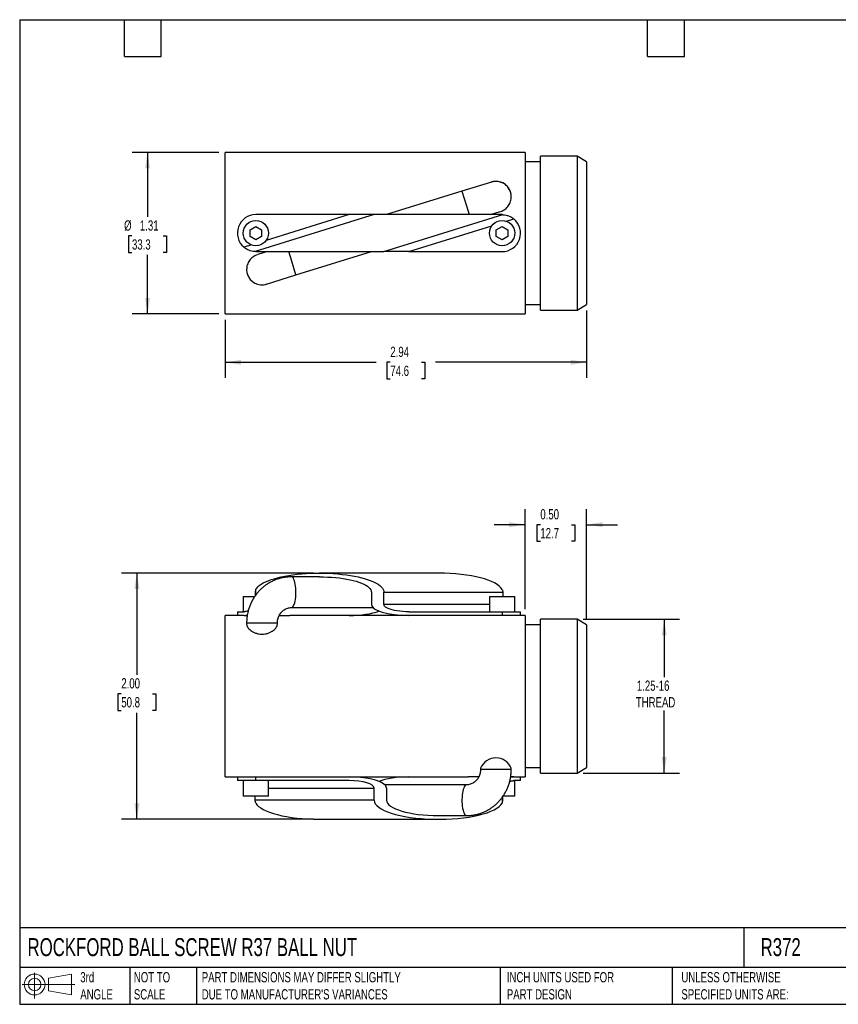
# Model space of a CAD drawing. Header units: inches. Extents: x 0.2 to 10.8, y 0.2 to 8.2.
# Tile 1 of 2: x 0.2 to 6.9, y 0.2 to 8.2. Entities that reach past the tile are written whole.
import ezdxf

# ---------------------------------------------------------------- set-up
doc = ezdxf.new("R2010")
doc.units = ezdxf.units.IN
doc.header["$MEASUREMENT"] = 0
doc.linetypes.add('SLD-Solid', pattern=[0])
doc.layers.add('DIMENSIONS', color=140, linetype='SLD-Solid', lineweight=25)
doc.layers.add('TEXT', color=140, linetype='SLD-Solid', lineweight=25)
doc.layers.add('SLD-DEFPOINTS', color=7, linetype='Continuous')
doc.styles.add('SLDTEXTSTYLE0', font='TXT', dxfattribs={"width": 0.7})
doc.dimstyles.new('SLDDIMSTYLE0', dxfattribs={"dimtxt": 0.084961, "dimasz": 0.13, "dimexe": 0, "dimexo": 0.0625, "dimgap": 0.02124, "dimtad": 0, "dimtih": 1, "dimtoh": 1, "dimrnd": 1e-09, "dimzin": 0, "dimdsep": 46, "dimtxsty": 'SLDTEXTSTYLE0', "dimsah": 1, "dimcen": 0.09, "dimadec": 0, "dimazin": 0, "dimtfac": 1, "dimtmove": 0, "dimatfit": 0, "dimfxl": 0, "dimfrac": 2, "dimtolj": 1, "dimtzin": 12, "dimarcsym": 0})
doc.dimstyles.new('SLDDIMSTYLE1', dxfattribs={"dimtxt": 0.084961, "dimasz": 0.13, "dimexe": 0, "dimexo": 0.0625, "dimgap": 0.02124, "dimtad": 0, "dimtih": 1, "dimtoh": 1, "dimrnd": 1e-09, "dimzin": 12, "dimdsep": 46, "dimtxsty": 'SLDTEXTSTYLE0', "dimsah": 1, "dimcen": 0.09, "dimadec": 0, "dimazin": 3, "dimtfac": 1, "dimtofl": 0, "dimtmove": 0, "dimatfit": 3, "dimfxl": 0, "dimfrac": 2, "dimtolj": 1, "dimtzin": 12, "dimarcsym": 0})
doc.dimstyles.new('SLDDIMSTYLE2', dxfattribs={"dimtxt": 0.084961, "dimasz": 0.13, "dimexe": 0, "dimexo": 0.0625, "dimgap": 0.02124, "dimtad": 0, "dimtih": 1, "dimtoh": 1, "dimrnd": 1e-09, "dimzin": 4, "dimdsep": 46, "dimtxsty": 'SLDTEXTSTYLE0', "dimsah": 1, "dimcen": 0.09, "dimadec": 0, "dimazin": 1, "dimtfac": 1, "dimtofl": 0, "dimtmove": 0, "dimatfit": 3, "dimfxl": 0, "dimfrac": 2, "dimtolj": 1, "dimtzin": 12, "dimarcsym": 0})

# ---------------------------------------------------------------- blocks, each defined once
blk = doc.blocks.new('Block11')
at = {"color": 7, "linetype": 'SLD-Solid', "lineweight": 18}
for p, q in [((0.1019, 0.2091), (0.1019, 0)), ((0.2157, 0.1641), (0.4006, 0.1981)), ((0.2157, 0.0628), (0.2157, 0.1641)), ((0.4006, 0.1981), (0.4006, 0.0288)), ((0, 0.1135), (0.4281, 0.1135)), ((0.2157, 0.0628), (0.4006, 0.0288))]:
    blk.add_line(p, q, dxfattribs=at)
for radius in [0.0846, 0.0506]:
    blk.add_circle((0.1019, 0.1135), radius, dxfattribs=at)
blk = doc.blocks.new('Block12')
at = {"layer": 'SLD-DEFPOINTS'}
blk.add_blockref('Block11', (0, 0), dxfattribs=at)
blk = doc.blocks.new('_D')
at = {"layer": 'DIMENSIONS'}
for p, q in [((4.3553, 3.4593), (4.3553, 4.272)), ((4.8553, 3.3833), (4.8553, 4.272)), ((4.3553, 4.147), (4.1053, 4.147)), ((4.4791, 4.147), (4.4505, 4.147)), ((4.4505, 4.147), (4.4505, 4.012)), ((4.7315, 4.147), (4.7601, 4.147)), ((4.7601, 4.147), (4.7601, 4.012)), ((4.8553, 4.147), (5.1053, 4.147)), ((4.4505, 4.012), (4.4791, 4.012)), ((4.7601, 4.012), (4.7315, 4.012))]:
    blk.add_line(p, q, dxfattribs=at)
for points in [[(4.3553, 4.147), (4.2253, 4.167), (4.2253, 4.127)], [(4.8553, 4.147), (4.9853, 4.127), (4.9853, 4.167)]]:
    blk.add_solid(points, dxfattribs=at)
at = {"layer": 'DIMENSIONS', "char_height": 0.08333, "attachment_point": 1, "style": 'SLDTEXTSTYLE0'}
for s, insert in [('0.50', (4.4791, 4.2734)), ('12.7', (4.4791, 4.1194))]:
    blk.add_mtext(s, dxfattribs=dict(at, insert=insert))
blk = doc.blocks.new('_D_1')
at = {"layer": 'DIMENSIONS'}
for p, q in [((4.8274, 3.3783), (5.6102, 3.3783)), ((5.4852, 3.3783), (5.4852, 2.9083)), ((5.4852, 2.1283), (5.4852, 2.6382)), ((4.8274, 2.1283), (5.6102, 2.1283))]:
    blk.add_line(p, q, dxfattribs=at)
for points in [[(5.4852, 3.3783), (5.4652, 3.2483), (5.5052, 3.2483)], [(5.4852, 2.1283), (5.5052, 2.2583), (5.4652, 2.2583)]]:
    blk.add_solid(points, dxfattribs=at)
at = {"layer": 'DIMENSIONS', "char_height": 0.08333, "attachment_point": 1, "style": 'SLDTEXTSTYLE0'}
for s, insert in [('1.25-16', (5.2631, 2.8807)), ('THREAD', (5.2547, 2.7456))]:
    blk.add_mtext(s, dxfattribs=dict(at, insert=insert))
blk = doc.blocks.new('_D_2')
at = {"layer": 'DIMENSIONS'}
for p, q in [((2.6352, 3.7533), (1.0767, 3.7533)), ((1.2017, 3.7533), (1.2017, 2.9273)), ((1.0754, 2.7732), (1.0469, 2.7732)), ((1.0469, 2.7732), (1.0469, 2.6382)), ((1.3279, 2.7732), (1.3564, 2.7732)), ((1.3564, 2.7732), (1.3564, 2.6382)), ((1.0469, 2.6382), (1.0754, 2.6382)), ((1.2017, 1.7533), (1.2017, 2.6192)), ((1.3564, 2.6382), (1.3279, 2.6382)), ((2.6352, 1.7533), (1.0767, 1.7533))]:
    blk.add_line(p, q, dxfattribs=at)
for points in [[(1.2017, 3.7533), (1.1817, 3.6233), (1.2217, 3.6233)], [(1.2017, 1.7533), (1.2217, 1.8833), (1.1817, 1.8833)]]:
    blk.add_solid(points, dxfattribs=at)
at = {"layer": 'DIMENSIONS', "char_height": 0.08333, "attachment_point": 1, "style": 'SLDTEXTSTYLE0'}
for s, insert in [('2.00', (1.0754, 2.8997)), ('50.8', (1.0754, 2.7456))]:
    blk.add_mtext(s, dxfattribs=dict(at, insert=insert))
blk = doc.blocks.new('_D_6')
at = {"layer": 'DIMENSIONS'}
for p, q in [((4.8553, 5.886), (4.8553, 5.3413)), ((1.9183, 5.81), (1.9183, 5.3413)), ((1.9183, 5.4663), (3.1454, 5.4663)), ((3.2606, 5.4663), (3.232, 5.4663)), ((3.232, 5.4663), (3.232, 5.3313)), ((3.513, 5.4663), (3.5416, 5.4663)), ((3.5416, 5.4663), (3.5416, 5.3313)), ((4.8553, 5.4663), (3.6282, 5.4663)), ((3.232, 5.3313), (3.2606, 5.3313)), ((3.5416, 5.3313), (3.513, 5.3313))]:
    blk.add_line(p, q, dxfattribs=at)
for points in [[(1.9183, 5.4663), (2.0483, 5.4463), (2.0483, 5.4863)], [(4.8553, 5.4663), (4.7253, 5.4863), (4.7253, 5.4463)]]:
    blk.add_solid(points, dxfattribs=at)
at = {"layer": 'DIMENSIONS', "char_height": 0.08333, "attachment_point": 1, "style": 'SLDTEXTSTYLE0'}
for s, insert in [('2.94', (3.2606, 5.5927)), ('74.6', (3.2606, 5.4387))]:
    blk.add_mtext(s, dxfattribs=dict(at, insert=insert))
blk = doc.blocks.new('_D_7')
at = {"layer": 'DIMENSIONS'}
for p, q in [((1.8683, 7.172), (1.1634, 7.172)), ((1.2884, 7.172), (1.2884, 6.6473)), ((1.1621, 6.4932), (1.1336, 6.4932)), ((1.1336, 6.4932), (1.1336, 6.3582)), ((1.4146, 6.4932), (1.4431, 6.4932)), ((1.4431, 6.4932), (1.4431, 6.3582)), ((1.1336, 6.3582), (1.1621, 6.3582)), ((1.2884, 5.86), (1.2884, 6.3392)), ((1.4431, 6.3582), (1.4146, 6.3582)), ((1.8683, 5.86), (1.1634, 5.86))]:
    blk.add_line(p, q, dxfattribs=at)
for points in [[(1.2884, 7.172), (1.2684, 7.042), (1.3084, 7.042)], [(1.2884, 5.86), (1.3084, 5.99), (1.2684, 5.99)]]:
    blk.add_solid(points, dxfattribs=at)
at = {"layer": 'DIMENSIONS', "char_height": 0.08333, "attachment_point": 1, "style": 'SLDTEXTSTYLE0'}
for s, insert in [('%%c', (1.098, 6.6197)), ('1.31', (1.2263, 6.6197)), ('33.3', (1.1621, 6.4656))]:
    blk.add_mtext(s, dxfattribs=dict(at, insert=insert))

msp = doc.modelspace()

# ---------------------------------------------------------------- linework, layer by layer
for p, q in [((4.3553, 7.172), (1.9183, 7.172)), ((1.9183, 5.86), (1.9183, 7.172)), ((4.3553, 7.172), (4.3553, 5.86)), ((4.7774, 7.141), (4.4803, 7.141)), ((4.4803, 5.891), (4.4803, 7.141)), ((4.8553, 7.096), (4.7774, 7.141)), ((4.7774, 7.141), (4.7774, 5.891)), ((4.4803, 7.095), (4.3553, 7.095)), ((4.8553, 7.096), (4.8553, 5.936)), ((4.0812, 6.9304), (3.8425, 6.8562)), ((3.8425, 6.8562), (3.2298, 6.666)), ((3.8425, 6.8562), (3.8795, 6.7369)), ((3.8795, 6.7369), (3.9015, 6.666)), ((3.1287, 6.666), (2.1629, 6.3661)), ((2.9264, 6.666), (2.1683, 6.666)), ((2.9264, 6.666), (2.2518, 6.4565)), ((3.1287, 6.666), (2.9264, 6.666)), ((4.1683, 6.666), (3.1287, 6.666)), ((3.2079, 6.366), (4.1737, 6.6659)), ((4.0729, 6.666), (4.1527, 6.6908)), ((2.1214, 6.5431), (2.1683, 6.5701)), ((2.1683, 6.5701), (2.2152, 6.5431)), ((3.4102, 6.366), (4.0848, 6.5755)), ((4.1214, 6.5431), (4.1683, 6.5701)), ((4.1683, 6.5701), (4.2152, 6.5431)), ((4.2034, 6.6123), (4.2643, 6.6312)), ((2.1214, 6.4889), (2.1214, 6.5431)), ((2.1683, 6.4619), (2.1214, 6.4889)), ((2.2152, 6.4889), (2.1683, 6.4619)), ((2.2152, 6.5431), (2.2152, 6.4889)), ((4.1214, 6.4889), (4.1214, 6.5431)), ((4.1683, 6.4619), (4.1214, 6.4889)), ((4.2152, 6.4889), (4.1683, 6.4619)), ((4.2152, 6.5431), (4.2152, 6.4889)), ((2.1332, 6.4197), (2.0723, 6.4008)), ((2.1683, 6.366), (3.2079, 6.366)), ((2.2637, 6.366), (2.1839, 6.3412)), ((2.4571, 6.2951), (2.435, 6.366)), ((2.4941, 6.1758), (3.1068, 6.366)), ((3.4102, 6.366), (3.2079, 6.366)), ((3.4102, 6.366), (4.1683, 6.366)), ((2.4941, 6.1758), (2.4571, 6.2951)), ((2.0933, 6.221), (2.0938, 6.2165)), ((2.0981, 6.1884), (2.1018, 6.1779)), ((2.2554, 6.1016), (2.4941, 6.1758)), ((4.3553, 5.937), (4.4803, 5.937)), ((4.7774, 5.891), (4.8553, 5.936)), ((1.9183, 5.86), (4.3553, 5.86)), ((4.4803, 5.891), (4.7774, 5.891)), ((2.6852, 3.7233), (2.4571, 3.7233)), ((3.6513, 3.7533), (2.6852, 3.7533)), ((2.1683, 3.5763), (2.1683, 3.6211)), ((2.0658, 3.5643), (2.0658, 3.4393)), ((2.0658, 3.5643), (2.1599, 3.5643)), ((2.1629, 3.5983), (2.1629, 3.5685)), ((3.1068, 3.5983), (3.1068, 3.4993)), ((3.2079, 3.4993), (3.2079, 3.5983)), ((3.2079, 3.5983), (4.1737, 3.5983)), ((4.0658, 3.5643), (4.0658, 3.4393)), ((4.0658, 3.5643), (4.2708, 3.5643)), ((4.1737, 3.5983), (4.1737, 3.5643)), ((4.1768, 3.5643), (4.1737, 3.5685)), ((4.2708, 3.4393), (4.2708, 3.5643)), ((2.4571, 3.4733), (3.1197, 3.4733)), ((4.0658, 3.4993), (3.2079, 3.4993)), ((2.0183, 3.4093), (1.9183, 3.4093)), ((1.9183, 2.7533), (1.9183, 3.4093)), ((2.0183, 3.4393), (2.0183, 3.4093)), ((2.0183, 3.4393), (2.0723, 3.4393)), ((2.0723, 3.4093), (2.0183, 3.4093)), ((2.0723, 3.4093), (2.0983, 3.4093)), ((2.3581, 3.4093), (2.4433, 3.4093)), ((3.4102, 3.4093), (2.4433, 3.4093)), ((3.4102, 3.4393), (4.1683, 3.4393)), ((4.1683, 3.4093), (3.4102, 3.4093)), ((4.1683, 3.4393), (4.1683, 3.4093)), ((4.1683, 3.4393), (4.3183, 3.4393)), ((4.3183, 3.4093), (4.1683, 3.4093)), ((4.3183, 3.4093), (4.3183, 3.4393)), ((4.3553, 3.4093), (4.3183, 3.4093)), ((4.3553, 3.4093), (4.3553, 2.7533)), ((4.7774, 3.3783), (4.4803, 3.3783)), ((4.4803, 2.7533), (4.4803, 3.3783)), ((4.8553, 3.3333), (4.7774, 3.3783)), ((4.7774, 3.3783), (4.7774, 2.7533)), ((2.0933, 3.3483), (2.0933, 3.3392)), ((2.0933, 3.3483), (2.0989, 3.3483)), ((2.0989, 3.3483), (2.3433, 3.3483)), ((2.3433, 3.3364), (2.3433, 3.3483)), ((4.4803, 3.3323), (4.3553, 3.3323)), ((4.8553, 3.3333), (4.8553, 2.1733)), ((1.9183, 2.0973), (1.9183, 2.7533)), ((4.3553, 2.7533), (4.3553, 2.0973)), ((4.4803, 2.1283), (4.4803, 2.7533)), ((4.7774, 2.7533), (4.7774, 2.1283)), ((3.9933, 2.1674), (3.9933, 2.1583)), ((4.2433, 2.1583), (4.2433, 2.1674)), ((4.3553, 2.1743), (4.4803, 2.1743)), ((4.7774, 2.1283), (4.8553, 2.1733)), ((1.9183, 2.0973), (2.0183, 2.0973)), ((2.0183, 2.0973), (2.0183, 2.0673)), ((2.0183, 2.0973), (2.1683, 2.0973)), ((2.1683, 2.0673), (2.1683, 2.0973)), ((2.1683, 2.0973), (2.9264, 2.0973)), ((2.9264, 2.0973), (3.8933, 2.0973)), ((3.9785, 2.0973), (3.8933, 2.0973)), ((4.2377, 2.1583), (3.9933, 2.1583)), ((4.2433, 2.1583), (4.2377, 2.1583)), ((4.2643, 2.0973), (4.2383, 2.0973)), ((4.2643, 2.0973), (4.3183, 2.0973)), ((4.3183, 2.0673), (4.3183, 2.0973)), ((4.3183, 2.0973), (4.3553, 2.0973)), ((4.4803, 2.1283), (4.7774, 2.1283)), ((2.1683, 2.0673), (2.0183, 2.0673)), ((2.0658, 2.0673), (2.0658, 1.9423)), ((2.9264, 2.0673), (2.1683, 2.0673)), ((2.2708, 1.9423), (2.2708, 2.0673)), ((2.2708, 2.0073), (3.1287, 2.0073)), ((3.1287, 1.9083), (3.1287, 2.0073)), ((3.8795, 2.0333), (3.2169, 2.0333)), ((3.2298, 2.0073), (3.2298, 1.9083)), ((4.3183, 2.0673), (4.2643, 2.0673)), ((4.2708, 1.9423), (4.2708, 2.0673)), ((2.2708, 1.9423), (2.0658, 1.9423)), ((2.1598, 1.9423), (2.1629, 1.9381)), ((2.1629, 1.9083), (2.1629, 1.9423)), ((4.1683, 1.9302), (4.1683, 1.8854)), ((4.1737, 1.9083), (4.1737, 1.9381)), ((4.2708, 1.9423), (4.1767, 1.9423)), ((3.1287, 1.9083), (2.1629, 1.9083)), ((3.6513, 1.7833), (3.8795, 1.7833)), ((2.6852, 1.7533), (3.6513, 1.7533))]:
    msp.add_line(p, q)
at = {"flags": 128}
for points in [[(2.1683, 3.6211), (2.1751, 3.632), (2.1845, 3.6427), (2.1964, 3.6532), (2.2108, 3.6633), (2.2277, 3.6732), (2.2468, 3.6827), (2.2682, 3.6917), (2.2917, 3.7003), (2.3172, 3.7083), (2.3445, 3.7158), (2.3736, 3.7227), (2.4043, 3.729), (2.4364, 3.7346), (2.4698, 3.7395), (2.5042, 3.7437), (2.5396, 3.7471), (2.5757, 3.7498), (2.6124, 3.7518), (2.6495, 3.7529), (2.6867, 3.7533), (2.7239, 3.7529), (2.7609, 3.7517), (2.7976, 3.7497), (2.8336, 3.7469), (2.8689, 3.7434), (2.9033, 3.7392), (2.9366, 3.7342), (2.9686, 3.7285), (2.9991, 3.7222), (3.0281, 3.7153), (3.0553, 3.7077), (3.0807, 3.6996), (3.104, 3.691), (3.1252, 3.682), (3.1442, 3.6725), (3.1608, 3.6626), (3.1751, 3.6524), (3.1868, 3.6419), (3.196, 3.6312), (3.2026, 3.6203), (3.2066, 3.6093), (3.2079, 3.5983)], [(2.4571, 3.4733), (2.4598, 3.4736), (2.4651, 3.4763), (2.4703, 3.4815), (2.4752, 3.4893), (2.4797, 3.4994), (2.4837, 3.5115), (2.4872, 3.5256), (2.49, 3.5411), (2.4921, 3.5579), (2.4935, 3.5756), (2.4941, 3.5937), (2.4939, 3.612), (2.4929, 3.6299), (2.4912, 3.6472), (2.4887, 3.6634), (2.4855, 3.6782), (2.4818, 3.6914), (2.4775, 3.7025), (2.4728, 3.7115), (2.4677, 3.718), (2.4624, 3.722), (2.4571, 3.7233)], [(2.6852, 3.7233), (2.7183, 3.7229), (2.7512, 3.7217), (2.7836, 3.7198), (2.8155, 3.7172), (2.8465, 3.7138), (2.8766, 3.7097), (2.9055, 3.7049), (2.933, 3.6994), (2.959, 3.6933), (2.9833, 3.6867), (3.0058, 3.6795), (3.0263, 3.6718), (3.0446, 3.6636), (3.0608, 3.655), (3.0747, 3.6461), (3.0861, 3.6369), (3.0951, 3.6275), (3.1016, 3.6178), (3.1055, 3.6081), (3.1068, 3.5983)], [(3.4102, 3.4393), (3.3858, 3.4397), (3.3618, 3.441), (3.3385, 3.4432), (3.3162, 3.4462), (3.2953, 3.4499), (3.2761, 3.4544), (3.2588, 3.4595), (3.2437, 3.4652), (3.2311, 3.4714), (3.2211, 3.478), (3.2138, 3.4849), (3.2094, 3.4921), (3.2079, 3.4993)], [(3.8795, 2.0333), (3.8768, 2.033), (3.8715, 2.0303), (3.8663, 2.025), (3.8614, 2.0173), (3.8569, 2.0072), (3.8529, 1.995), (3.8494, 1.981), (3.8466, 1.9654), (3.8445, 1.9486), (3.8431, 1.931), (3.8425, 1.9129), (3.8427, 1.8946), (3.8437, 1.8767), (3.8454, 1.8594), (3.8479, 1.8432), (3.8511, 1.8283), (3.8548, 1.8152), (3.8591, 1.804), (3.8638, 1.7951), (3.8689, 1.7886), (3.8741, 1.7846), (3.8795, 1.7833)]]:
    msp.add_lwpolyline(points, dxfattribs=at)
for centre in [(2.1683, 6.516), (4.1683, 6.516)]:
    msp.add_circle(centre, 0.1025)
for centre, radius, start, end in [((4.1183, 6.811), 0.125, 351.3705, 107.25094), ((2.1683, 6.516), 0.15, 89.99994, 230.18781), ((4.1683, 6.516), 0.15, 269.99994, 50.18781), ((2.2183, 6.221), 0.125, 168.46323, 197.25094), ((2.2183, 6.221), 0.125, 197.25094, 287.25094), ((4.1183, 2.1174), 0.1346, 21.79034, 158.20966)]:
    msp.add_arc(centre, radius, start, end)
at = {"extrusion": (-1e-06, 0, 1)}
for centre, major_axis, start_param, end_param in [((3.6513, 3.5983), (0.5227, 0, 0), 0.148021, 1.570796), ((2.9264, 3.4993), (0.3035, 0, 0), 4.712389, 5.635026), ((3.4102, 3.4993), (0.3035, 0, 0), 3.141593, 4.712389)]:
    msp.add_ellipse(centre, major_axis=major_axis, ratio=0.296557, start_param=start_param, end_param=end_param, dxfattribs=at)
at = {"extrusion": (1e-07, 0, 1)}
for centre, major_axis, start_param, end_param in [((2.9264, 2.0073), (0.3035, 0, 0), 0, 1.570796), ((3.4102, 2.0073), (0.3035, 0, 0), 1.570796, 2.493434), ((2.9264, 2.0073), (0.2023, 0, 0), 0, 1.570796), ((2.6852, 1.9083), (0.5227, 0, 0), 3.289614, 4.712389), ((3.6513, 1.9083), (0.5227, 0, 0), 3.141593, 6.135164), ((3.6513, 1.9083), (0.4215, 0, 0), 3.141593, 4.712389)]:
    msp.add_ellipse(centre, major_axis=major_axis, ratio=0.296557, start_param=start_param, end_param=end_param, dxfattribs=at)
for points, knots in [([(4.1543, 6.6915), (4.1551, 6.6917), (4.1625, 6.6934), (4.1756, 6.6995), (4.1929, 6.71), (4.2081, 6.7233), (4.2209, 6.7387), (4.2311, 6.756), (4.2384, 6.7746), (4.2425, 6.7932), (4.2439, 6.815), (4.2411, 6.8394), (4.2322, 6.8646), (4.2192, 6.886), (4.2042, 6.9027), (4.1874, 6.9158), (4.1708, 6.925), (4.1536, 6.9313), (4.1365, 6.9351), (4.1188, 6.9364), (4.1016, 6.9352), (4.0881, 6.9327), (4.081, 6.9301), (4.0789, 6.9294)], [0, 0, 0, 0, 0.005946, 0.054073, 0.102345, 0.150624, 0.199656, 0.2487, 0.299819, 0.350957, 0.395738, 0.47156, 0.547425, 0.611412, 0.675363, 0.72628, 0.777145, 0.818899, 0.860621, 0.90255, 0.944479, 0.982996, 1, 1, 1, 1]), ([(4.1683, 6.666), (4.1701, 6.666), (4.1714, 6.666), (4.1732, 6.6659), (4.1737, 6.6659), (4.1737, 6.6659)], [0, 0, 0, 0, 0.5, 0.5, 1, 1, 1, 1]), ([(4.1737, 6.6659), (4.1737, 6.6659), (4.1758, 6.6658), (4.1816, 6.6654), (4.1852, 6.6651), (4.1965, 6.6635), (4.205, 6.6617), (4.2177, 6.6577), (4.222, 6.6561), (4.2306, 6.6525), (4.235, 6.6504), (4.2436, 6.6458), (4.2479, 6.6433), (4.2562, 6.6376), (4.2604, 6.6345), (4.2643, 6.6312)], [0, 0, 0, 0, 0.125, 0.125, 0.25, 0.25, 0.5, 0.5, 0.625, 0.625, 0.75, 0.75, 0.875, 0.875, 1, 1, 1, 1]), ([(2.1629, 6.3661), (2.1629, 6.3661), (2.1608, 6.3662), (2.155, 6.3666), (2.1514, 6.3669), (2.1401, 6.3685), (2.1316, 6.3703), (2.1189, 6.3743), (2.1146, 6.3759), (2.106, 6.3795), (2.1016, 6.3816), (2.093, 6.3862), (2.0887, 6.3888), (2.0804, 6.3944), (2.0762, 6.3975), (2.0723, 6.4008)], [0, 0, 0, 0, 0.125, 0.125, 0.25, 0.25, 0.5, 0.5, 0.625, 0.625, 0.75, 0.75, 0.875, 0.875, 1, 1, 1, 1]), ([(2.1823, 6.3405), (2.1815, 6.3403), (2.1741, 6.3386), (2.1609, 6.3325), (2.1437, 6.322), (2.1285, 6.3087), (2.1157, 6.2933), (2.1055, 6.2761), (2.0982, 6.2574), (2.094, 6.2388), (2.0935, 6.2267), (2.0933, 6.221)], [0, 0, 0, 0, 0.015025, 0.136637, 0.258619, 0.380617, 0.504515, 0.628446, 0.75762, 0.886843, 1, 1, 1, 1]), ([(2.1683, 6.366), (2.1665, 6.366), (2.1652, 6.366), (2.1634, 6.3661), (2.1629, 6.3661), (2.1629, 6.3661)], [0, 0, 0, 0, 0.5, 0.5, 1, 1, 1, 1]), ([(2.2411, 6.0983), (2.2445, 6.0989), (2.2503, 6.0999), (2.2556, 6.1018), (2.2577, 6.1027)], [0, 0, 0, 0, 0.592197, 1, 1, 1, 1]), ([(2.4571, 3.7233), (2.4508, 3.7232), (2.435, 3.7229), (2.4097, 3.7205), (2.3814, 3.7155), (2.3536, 3.7082), (2.3264, 3.6987), (2.3, 3.687), (2.2746, 3.6732), (2.2504, 3.6574), (2.2274, 3.6397), (2.2059, 3.6201), (2.1859, 3.5989), (2.1676, 3.576), (2.1511, 3.5518), (2.1364, 3.5263), (2.1238, 3.4996), (2.1133, 3.472), (2.1049, 3.4436), (2.0986, 3.4146), (2.0948, 3.3857), (2.0934, 3.3635), (2.0933, 3.3512), (2.0933, 3.3483)], [0, 0, 0, 0, 0.032669, 0.082609, 0.13255, 0.182494, 0.232454, 0.28244, 0.332462, 0.382529, 0.432647, 0.482821, 0.533056, 0.583352, 0.633709, 0.684127, 0.734603, 0.785133, 0.835711, 0.886333, 0.936992, 0.985047, 1, 1, 1, 1]), ([(2.1683, 3.6211), (2.1665, 3.6176), (2.1652, 3.6139), (2.1634, 3.6062), (2.1629, 3.6023), (2.1629, 3.5983)], [0, 0, 0, 0, 0.5, 0.5, 1, 1, 1, 1]), ([(4.1683, 3.6211), (4.1701, 3.6176), (4.1714, 3.6139), (4.1732, 3.6062), (4.1737, 3.6023), (4.1737, 3.5983)], [0, 0, 0, 0, 0.5, 0.5, 1, 1, 1, 1]), ([(2.1065, 3.4479), (2.1054, 3.4474), (2.1, 3.4447), (2.0905, 3.4418), (2.0801, 3.4395), (2.0742, 3.4394), (2.0723, 3.4393)], [0, 0, 0, 0, 0.095226, 0.456233, 0.816775, 1, 1, 1, 1]), ([(2.3433, 3.3483), (2.3433, 3.3505), (2.3434, 3.3582), (2.3449, 3.3714), (2.3487, 3.3875), (2.3544, 3.4028), (2.3618, 3.4171), (2.3708, 3.4302), (2.3813, 3.4419), (2.3931, 3.452), (2.4061, 3.4604), (2.4199, 3.4668), (2.4345, 3.4712), (2.447, 3.4731), (2.4546, 3.4732), (2.4571, 3.4733)], [0, 0, 0, 0, 0.0323358, 0.1130341, 0.1938319, 0.274848, 0.3562781, 0.4383355, 0.5212523, 0.6052734, 0.6906373, 0.7775382, 0.8660628, 0.9561055, 1, 1, 1, 1]), ([(2.0723, 3.4093), (2.0782, 3.4096), (2.0866, 3.4099), (2.0961, 3.4123), (2.0988, 3.413)], [0, 0, 0, 0, 0.7072123, 1, 1, 1, 1]), ([(2.0933, 3.3392), (2.0933, 3.3311), (2.0963, 3.3226), (2.1048, 3.3094), (2.1084, 3.3049), (2.1167, 3.2962), (2.1215, 3.292), (2.1323, 3.2837), (2.1384, 3.2797), (2.1516, 3.2724), (2.1588, 3.2692), (2.1744, 3.2635), (2.1827, 3.2612), (2.1999, 3.2581), (2.2089, 3.2572), (2.2268, 3.2572), (2.2358, 3.258), (2.2531, 3.261), (2.2614, 3.2633), (2.2771, 3.2689), (2.2843, 3.2721), (2.2977, 3.2794), (2.3038, 3.2834), (2.3147, 3.2916), (2.3196, 3.2959), (2.328, 3.3047), (2.3315, 3.3091), (2.3373, 3.3179), (2.3395, 3.3223), (2.3425, 3.331), (2.3433, 3.3352), (2.3433, 3.3392)], [0, 0, 0, 0, 0.125, 0.125, 0.1875, 0.1875, 0.25, 0.25, 0.3125, 0.3125, 0.375, 0.375, 0.4375, 0.4375, 0.5, 0.5, 0.5625, 0.5625, 0.625, 0.625, 0.6875, 0.6875, 0.75, 0.75, 0.8125, 0.8125, 0.875, 0.875, 0.9375, 0.9375, 1, 1, 1, 1]), ([(3.9933, 2.1583), (3.9933, 2.1561), (3.9931, 2.1483), (3.9917, 2.1352), (3.9879, 2.1191), (3.9822, 2.1038), (3.9748, 2.0895), (3.9658, 2.0763), (3.9553, 2.0646), (3.9435, 2.0545), (3.9305, 2.0462), (3.9167, 2.0398), (3.9021, 2.0354), (3.8896, 2.0335), (3.882, 2.0333), (3.8795, 2.0333)], [0, 0, 0, 0, 0.032336, 0.113034, 0.193832, 0.274848, 0.356278, 0.438335, 0.521252, 0.605273, 0.690637, 0.777538, 0.866063, 0.956106, 1, 1, 1, 1]), ([(3.8795, 1.7833), (3.8858, 1.7834), (3.9016, 1.7836), (3.9269, 1.7861), (3.9552, 1.7911), (3.983, 1.7984), (4.0102, 1.8079), (4.0366, 1.8196), (4.0619, 1.8334), (4.0862, 1.8492), (4.1092, 1.8669), (4.1307, 1.8865), (4.1507, 1.9077), (4.169, 1.9305), (4.1855, 1.9548), (4.2002, 1.9803), (4.2128, 2.007), (4.2233, 2.0346), (4.2317, 2.063), (4.238, 2.092), (4.2418, 2.1209), (4.2432, 2.1431), (4.2433, 2.1554), (4.2433, 2.1583)], [0, 0, 0, 0, 0.032669, 0.082609, 0.13255, 0.182494, 0.232454, 0.28244, 0.332462, 0.382529, 0.432647, 0.482821, 0.533056, 0.583352, 0.633709, 0.684127, 0.734603, 0.785133, 0.835711, 0.886333, 0.936992, 0.985047, 1, 1, 1, 1]), ([(4.2643, 2.0973), (4.2584, 2.097), (4.25, 2.0966), (4.2405, 2.0942), (4.2378, 2.0935)], [0, 0, 0, 0, 0.707216, 1, 1, 1, 1]), ([(4.2301, 2.0587), (4.2312, 2.0592), (4.2366, 2.0618), (4.2461, 2.0648), (4.2565, 2.067), (4.2624, 2.0672), (4.2643, 2.0673)], [0, 0, 0, 0, 0.095222, 0.456231, 0.816774, 1, 1, 1, 1]), ([(2.1683, 1.8854), (2.1665, 1.889), (2.1652, 1.8927), (2.1634, 1.9003), (2.1629, 1.9043), (2.1629, 1.9083)], [0, 0, 0, 0, 0.5, 0.5, 1, 1, 1, 1]), ([(4.1683, 1.8854), (4.1701, 1.889), (4.1714, 1.8927), (4.1732, 1.9003), (4.1737, 1.9043), (4.1737, 1.9083)], [0, 0, 0, 0, 0.5, 0.5, 1, 1, 1, 1])]:
    msp.add_open_spline(points, degree=3, knots=knots)
at = {"layer": 'TEXT'}
for p, q in [((0.25, 8.25), (10.75, 8.25)), ((0.25, 8.25), (0.25, 0.25)), ((1.1, 7.95), (1.1, 8.25)), ((1.4, 7.95), (1.4, 8.25)), ((5.35, 7.95), (5.35, 8.25)), ((5.65, 7.95), (5.65, 8.25)), ((1.1, 7.95), (1.4, 7.95)), ((5.35, 7.95), (5.65, 7.95)), ((10.75, 0.8711), (0.25, 0.8711)), ((6.1322, 0.8711), (6.1322, 0.55)), ((10.75, 0.55), (0.25, 0.55)), ((1.1435, 0.55), (1.1435, 0.25)), ((1.6865, 0.55), (1.6865, 0.25)), ((4.1529, 0.55), (4.1529, 0.25)), ((5.5511, 0.55), (5.5511, 0.25)), ((0.25, 0.25), (10.75, 0.25))]:
    msp.add_line(p, q, dxfattribs=at)

# ---------------------------------------------------------------- block references
at = {"layer": 'SLD-DEFPOINTS'}
msp.add_blockref('Block12', (0.2692, 0.2974), dxfattribs=at)

# ---------------------------------------------------------------- texts
at = {"layer": 'TEXT', "attachment_point": 1, "style": 'SLDTEXTSTYLE0'}
for s, insert, char_height in [('ROCKFORD BALL SCREW R37 BALL NUT', (0.3136, 0.7875), 0.145833), ('R372', (6.268, 0.7875), 0.14583), ('3rd^JANGLE', (0.7421, 0.5117), 0.08333), ('NOT TO^JSCALE', (1.1774, 0.5117), 0.083333), ("PART DIMENSIONS MAY DIFFER SLIGHTLY ^JDUE TO MANUFACTURER'S VARIANCES", (1.7288, 0.5117), 0.083333), ('INCH UNITS USED FOR ^JPART DESIGN', (4.2068, 0.5117), 0.083333), ('UNLESS OTHERWISE ^JSPECIFIED UNITS ARE:', (5.6248, 0.5117), 0.083333)]:
    msp.add_mtext(s, dxfattribs=dict(at, insert=insert, char_height=char_height))

# ---------------------------------------------------------------- dimensions: what is measured, and where the dimension line sits
at = {"layer": 'DIMENSIONS'}
for base, p1, p2, text, picture, middle in [((1.2884, 7.172), (1.9183, 5.86), (1.9183, 7.172), '%%c<>', '_D_7', (1.2884, 6.4932)), ((5.4852, 3.3783), (4.7774, 2.1283), (4.7774, 3.3783), '1.25-16\\PTHREAD', '_D_1', (5.4852, 2.7732))]:
    dim = msp.add_linear_dim(base=base, p1=p1, p2=p2, angle=90, text=text, dimstyle='SLDDIMSTYLE1', dxfattribs=at)
    dim.commit()
    dim.dimension.update_dxf_attribs({"geometry": picture, "text_midpoint": middle, "dimtype": 160})
for base, p1, p2, dimstyle, picture, middle in [((1.9183, 5.4663), (4.8553, 5.936), (1.9183, 5.86), 'SLDDIMSTYLE1', '_D_6', (3.3868, 5.4663)), ((4.8553, 4.147), (4.3553, 3.4093), (4.8553, 3.3333), 'SLDDIMSTYLE0', '_D', (4.6053, 4.147))]:
    dim = msp.add_linear_dim(base=base, p1=p1, p2=p2, dimstyle=dimstyle, dxfattribs=at)
    dim.commit()
    dim.dimension.update_dxf_attribs({"geometry": picture, "text_midpoint": middle, "dimtype": 160})
dim = msp.add_linear_dim(base=(1.2017, 1.7533), p1=(2.6852, 3.7533), p2=(2.6852, 1.7533), angle=90, dimstyle='SLDDIMSTYLE2', dxfattribs=at)
dim.commit()
dim.dimension.update_dxf_attribs({"geometry": '_D_2', "text_midpoint": (1.2017, 2.7732), "dimtype": 160})

doc.saveas('drawing.dxf')
